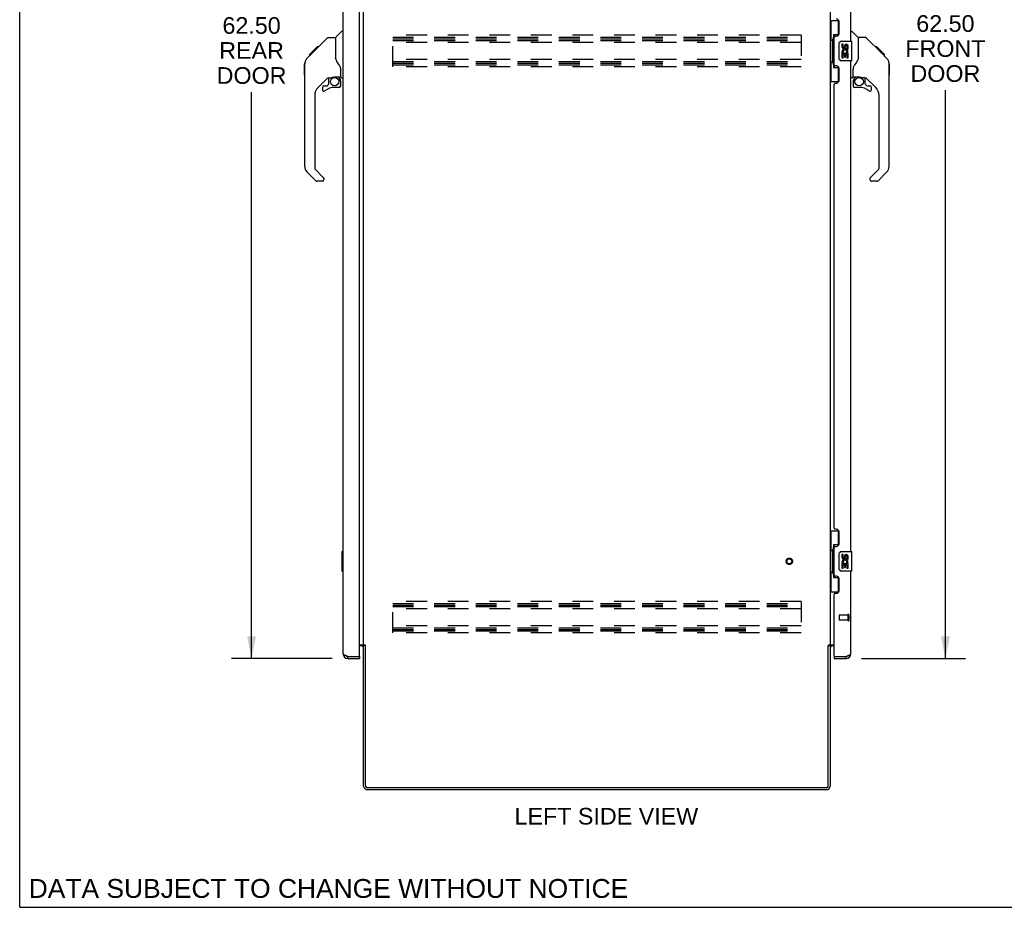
# Model space of a CAD drawing. Header units: inches. Extents: x 0 to 194, y 0 to 126.
# Tile 1 of 16: x 0 to 51, y 0 to 46. Entities that reach past the tile are written whole.
import ezdxf

# ---------------------------------------------------------------- set-up
doc = ezdxf.new("R2010")
doc.units = ezdxf.units.IN
doc.header["$LTSCALE"] = 10.686912
doc.header["$MEASUREMENT"] = 0
doc.linetypes.add('HIDDEN', pattern=[0.2, 0.1, -0.1])
doc.layers.get('0').update_dxf_attribs({"linetype": 'CONTINUOUS'})
for name, color, linetype in [('02___PRT_ALL_AXES', 7, 'CONTINUOUS'), ('DEFAULT_2', 8, 'HIDDEN'), ('DIMENSIONS', 7, 'CONTINUOUS')]:
    doc.layers.add(name, color=color, linetype=linetype)
doc.styles.get("Standard").update_dxf_attribs({"font": 'arial.ttf'})
doc.dimstyles.new('DIMSTYLE_1', dxfattribs={"dimtxt": 0.857239, "dimasz": 1.142985, "dimexe": 0.09, "dimexo": 0.07, "dimgap": 0.0375, "dimtad": 0, "dimtih": 1, "dimtoh": 1, "dimzin": 4, "dimdsep": 46, "dimtxsty": 'Standard', "dimblk": '_FILLED', "dimblk1": '_FILLED', "dimblk2": '_FILLED', "dimcen": 0.09, "dimazin": 1, "dimtfac": 1, "dimtofl": 0, "dimtmove": 0, "dimatfit": 3, "dimldrblk": '_FILLED', "dimfxl": 0, "dimtolj": 1, "dimtzin": 4, "dimarcsym": 0})

# ---------------------------------------------------------------- blocks, each defined once
blk = doc.blocks.new('_FILLED')
at = {"color": 0, "linetype": 'ByBlock'}
blk.add_solid([(0, 0), (-1, 0.2), (-1, -0.2)], dxfattribs=at)
blk = doc.blocks.new('*D3')
at = {"layer": 'DIMENSIONS', "color": 2, "linetype": 'Continuous'}
for p, q in [((43.3, 75.299), (48.641, 75.299)), ((47.612, 75.299), (47.612, 46.32)), ((47.612, 12.799), (47.612, 42.034)), ((43.3, 12.799), (48.641, 12.799))]:
    blk.add_line(p, q, dxfattribs=at)
at = {"layer": 'DIMENSIONS', "color": 2, "linetype": 'Continuous', "xscale": 1.1429852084, "yscale": 1.1429852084, "zscale": 1.1429852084}
for p, rotation in [((47.612, 75.299), 90), ((47.612, 12.799), 270)]:
    blk.add_blockref('_FILLED', p, dxfattribs=dict(at, rotation=rotation))
at = {"layer": 'DIMENSIONS', "color": 2, "linetype": 'Continuous', "insert": (47.612, 45.892), "char_height": 0.8572, "width": 4.1173, "attachment_point": 2, "line_spacing_factor": 0.9}
blk.add_mtext('62.50\\PFRONT\\PDOOR', dxfattribs=at)
blk = doc.blocks.new('*D7')
at = {"layer": 'DIMENSIONS', "color": 2, "linetype": 'Continuous'}
for p, q in [((16.076, 75.299), (10.898, 75.299)), ((11.927, 75.299), (11.927, 46.22)), ((11.927, 12.799), (11.927, 41.934)), ((16.076, 12.799), (10.898, 12.799))]:
    blk.add_line(p, q, dxfattribs=at)
at = {"layer": 'DIMENSIONS', "color": 2, "linetype": 'Continuous', "xscale": 1.1429852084, "yscale": 1.1429852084, "zscale": 1.1429852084}
for p, rotation in [((11.927, 75.299), 90), ((11.927, 12.799), 270)]:
    blk.add_blockref('_FILLED', p, dxfattribs=dict(at, rotation=rotation))
at = {"layer": 'DIMENSIONS', "color": 2, "linetype": 'Continuous', "insert": (11.927, 45.791), "char_height": 0.8572, "width": 3.58829, "attachment_point": 2, "line_spacing_factor": 0.9}
blk.add_mtext('62.50\\PREAR\\PDOOR', dxfattribs=at)

msp = doc.modelspace()

# ---------------------------------------------------------------- linework, layer by layer
at = {"color": 7, "linetype": 'Continuous'}
for p, q in [((0, 0), (0, 125.728)), ((41.688, 45.624), (42.129, 45.624)), ((41.727, 45.624), (41.727, 44.599)), ((42.092, 45.624), (42.092, 44.844)), ((15.195, 44.091), (15.82, 44.715)), ((15.875, 44.738), (16.236, 44.738)), ((16.236, 44.738), (16.236, 43.634)), ((16.242, 44.744), (16.54, 45.042)), ((16.63, 45.053), (16.568, 45.053)), ((41.705, 44.599), (41.828, 44.599)), ((41.705, 44.599), (41.705, 43.499)), ((41.828, 44.63), (41.828, 44.65)), ((41.828, 43.499), (41.828, 44.599)), ((42.092, 44.889), (41.865, 44.889)), ((41.865, 44.889), (41.865, 43.209)), ((42.746, 45.053), (42.808, 45.053)), ((43.134, 44.744), (42.836, 45.042)), ((43.501, 44.738), (43.14, 44.738)), ((43.14, 43.634), (43.14, 44.738)), ((44.321, 43.95), (43.556, 44.715)), ((14.887, 43.849), (15.296, 44.259)), ((15.055, 43.95), (15.188, 44.083)), ((15.203, 44.099), (15.136, 44.099)), ((15.195, 44.091), (15.16, 44.055)), ((15.28, 44.175), (15.213, 44.175)), ((15.296, 44.259), (15.298, 44.261)), ((15.363, 44.259), (15.296, 44.259)), ((15.297, 44.259), (15.364, 44.259)), ((15.298, 44.261), (15.365, 44.261)), ((42.151, 43.649), (42.151, 44.449)), ((42.251, 44.549), (42.791, 44.549)), ((42.806, 43.564), (42.806, 44.534)), ((44.078, 44.261), (44.011, 44.261)), ((44.085, 44.253), (44.018, 44.253)), ((44.095, 44.244), (44.028, 44.244)), ((44.101, 44.237), (44.035, 44.237)), ((44.109, 44.229), (44.043, 44.229)), ((44.129, 44.209), (44.062, 44.209)), ((44.078, 44.261), (44.405, 43.934)), ((44.152, 44.187), (44.085, 44.187)), ((44.175, 44.164), (44.108, 44.164)), ((44.199, 44.14), (44.132, 44.14)), ((44.222, 44.116), (44.156, 44.116)), ((44.246, 44.092), (44.179, 44.092)), ((44.268, 44.07), (44.201, 44.07)), ((14.777, 43.672), (14.757, 43.651)), ((14.777, 43.672), (15.055, 43.95)), ((14.883, 43.845), (14.886, 43.848)), ((14.883, 43.845), (14.949, 43.845)), ((14.886, 43.848), (14.953, 43.848)), ((14.954, 43.849), (14.887, 43.849)), ((15.035, 43.93), (14.968, 43.93)), ((15.121, 44.017), (15.054, 44.017)), ((16.256, 43.641), (16.236, 43.696)), ((16.286, 43.574), (16.256, 43.641)), ((43.14, 43.696), (43.119, 43.639)), ((44.288, 44.05), (44.222, 44.05)), ((44.306, 44.033), (44.239, 44.033)), ((44.319, 44.02), (44.252, 44.02)), ((44.323, 44.015), (44.256, 44.015)), ((44.325, 44.013), (44.258, 44.013)), ((44.326, 44.013), (44.259, 44.013)), ((44.326, 44.012), (44.259, 44.012)), ((44.308, 43.963), (44.26, 44.011)), ((44.329, 44.01), (44.262, 44.01)), ((44.333, 44.005), (44.266, 44.005)), ((44.339, 43.999), (44.272, 43.999)), ((44.353, 43.986), (44.286, 43.986)), ((44.368, 43.971), (44.301, 43.971)), ((44.321, 43.95), (44.308, 43.963)), ((44.375, 43.963), (44.309, 43.963)), ((44.382, 43.956), (44.315, 43.956)), ((44.321, 43.95), (44.6, 43.672)), ((44.394, 43.944), (44.328, 43.944)), ((44.4, 43.939), (44.333, 43.939)), ((44.403, 43.935), (44.336, 43.935)), ((44.404, 43.934), (44.337, 43.934)), ((44.405, 43.934), (44.338, 43.934)), ((44.405, 43.933), (44.338, 43.933)), ((44.489, 43.849), (44.405, 43.933)), ((44.422, 43.849), (44.489, 43.849)), ((44.491, 43.848), (44.424, 43.848)), ((44.493, 43.845), (44.427, 43.845)), ((44.491, 43.848), (44.493, 43.845)), ((14.65, 42.811), (14.65, 43.398)), ((14.662, 38.11), (14.662, 43.394)), ((16.512, 42.711), (16.512, 43.118)), ((41.705, 43.499), (41.828, 43.499)), ((41.727, 43.499), (41.727, 42.474)), ((41.828, 43.449), (41.828, 43.469)), ((41.865, 43.209), (42.092, 43.209)), ((42.092, 43.254), (42.092, 42.474)), ((42.791, 43.549), (42.251, 43.549)), ((42.864, 42.711), (42.864, 43.118)), ((44.714, 43.416), (44.713, 43.423)), ((44.715, 38.11), (44.715, 43.394)), ((44.726, 43.398), (44.726, 42.811)), ((15.848, 42.676), (15.346, 42.175)), ((15.882, 42.666), (15.882, 42.34)), ((15.924, 42.671), (16.012, 42.671)), ((16.19, 42.713), (16.197, 42.713)), ((16.197, 42.713), (16.492, 42.713)), ((16.374, 42.713), (16.454, 42.633)), ((16.447, 42.625), (16.44, 42.619)), ((16.551, 42.671), (16.63, 42.671)), ((42.825, 42.671), (42.746, 42.671)), ((42.884, 42.713), (43.179, 42.713)), ((42.922, 42.633), (43.002, 42.713)), ((42.928, 42.627), (42.925, 42.63)), ((42.932, 42.623), (42.928, 42.627)), ((42.936, 42.619), (42.932, 42.623)), ((43.452, 42.671), (43.364, 42.671)), ((43.494, 42.34), (43.494, 42.666)), ((44.03, 42.175), (43.528, 42.676)), ((15.567, 42.177), (15.567, 42.058)), ((15.646, 42.256), (15.798, 42.256)), ((15.807, 42.26), (15.879, 42.331)), ((16.433, 42.177), (16.197, 42.177)), ((16.492, 42.494), (16.512, 42.494)), ((16.512, 42.256), (16.512, 42.494)), ((41.688, 42.474), (42.129, 42.474)), ((42.864, 42.494), (42.864, 42.256)), ((43.179, 42.177), (42.943, 42.177)), ((43.498, 42.331), (43.569, 42.26)), ((43.578, 42.256), (43.73, 42.256)), ((43.809, 42.058), (43.809, 42.177)), ((15.173, 41.757), (15.173, 38.024)), ((44.203, 38.024), (44.203, 41.757)), ((15.229, 37.379), (14.777, 37.832)), ((15.196, 37.969), (15.632, 37.533)), ((15.646, 37.5), (15.646, 37.435)), ((43.73, 37.5), (43.73, 37.435)), ((43.744, 37.533), (44.18, 37.969)), ((44.599, 37.832), (44.147, 37.379)), ((15.567, 37.356), (15.285, 37.356)), ((44.091, 37.356), (43.809, 37.356)), ((41.688, 19.374), (42.129, 19.374)), ((41.727, 19.374), (41.727, 18.349)), ((42.092, 19.374), (42.092, 18.594)), ((16.57, 18.284), (16.57, 17.314)), ((16.63, 18.299), (16.585, 18.299)), ((41.705, 18.349), (41.828, 18.349)), ((41.705, 18.349), (41.705, 17.249)), ((41.828, 18.38), (41.828, 18.4)), ((41.828, 17.249), (41.828, 18.349)), ((42.092, 18.639), (41.865, 18.639)), ((41.865, 18.639), (41.865, 16.959)), ((42.251, 18.299), (42.791, 18.299)), ((42.806, 17.314), (42.806, 18.284)), ((16.617, 18.199), (16.617, 17.399)), ((42.151, 17.399), (42.151, 18.199)), ((16.585, 17.299), (16.63, 17.299)), ((41.705, 17.249), (41.828, 17.249)), ((41.727, 17.249), (41.727, 16.224)), ((41.828, 17.199), (41.828, 17.219)), ((42.791, 17.299), (42.251, 17.299)), ((41.865, 16.959), (42.092, 16.959)), ((42.092, 17.004), (42.092, 16.224)), ((41.688, 16.224), (42.129, 16.224)), ((17.792, 13.466), (17.688, 13.466)), ((41.584, 13.466), (41.688, 13.466)), ((16.877, 12.799), (16.877, 12.903)), ((17.464, 12.903), (17.484, 12.903)), ((17.484, 12.903), (17.484, 12.799)), ((41.892, 12.903), (41.912, 12.903)), ((41.892, 12.903), (41.892, 12.799)), ((42.5, 12.799), (42.5, 12.903)), ((0, 0), (194.307, 0))]:
    msp.add_line(p, q, dxfattribs=at)
at = {"color": 3, "linetype": 'Continuous'}
for p, q in [((16.63, 13.046), (16.63, 75.053)), ((17.484, 12.923), (17.484, 75.175)), ((17.688, 13.497), (17.688, 74.601)), ((41.688, 74.601), (41.688, 13.497)), ((42.746, 44.549), (42.746, 69.799)), ((42.142, 44.947), (42.142, 45.567)), ((41.892, 43.342), (41.892, 44.757)), ((41.952, 44.817), (42.012, 44.817)), ((42.012, 43.282), (41.952, 43.282)), ((42.142, 42.532), (42.142, 43.152)), ((42.746, 18.299), (42.746, 43.549)), ((41.892, 19.507), (41.892, 42.342)), ((41.952, 42.402), (42.012, 42.402)), ((42.012, 19.447), (41.952, 19.447)), ((42.142, 18.697), (42.142, 19.317)), ((41.892, 17.092), (41.892, 18.507)), ((41.952, 18.567), (42.012, 18.567)), ((42.746, 13.046), (42.746, 17.299)), ((42.012, 17.032), (41.952, 17.032)), ((42.142, 16.282), (42.142, 16.902)), ((41.892, 12.923), (41.892, 16.092)), ((41.952, 16.152), (42.012, 16.152)), ((17.484, 13.497), (17.76, 13.497)), ((17.603, 13.445), (17.484, 13.445)), ((17.688, 6.238), (17.688, 13.466)), ((17.777, 13.482), (17.783, 13.476)), ((17.792, 6.243), (17.792, 13.467)), ((41.584, 6.243), (41.584, 13.467)), ((41.616, 13.497), (41.892, 13.497)), ((41.688, 13.466), (41.688, 6.238)), ((41.892, 13.445), (41.773, 13.445)), ((16.877, 12.903), (17.464, 12.903)), ((16.877, 12.799), (17.484, 12.799)), ((41.892, 12.799), (42.5, 12.799)), ((41.912, 12.903), (42.5, 12.903)), ((42.5, 12.903), (42.529, 12.914)), ((41.494, 6.153), (17.882, 6.153)), ((41.499, 6.049), (17.877, 6.049))]:
    msp.add_line(p, q, dxfattribs=at)
at = {"color": 7, "linetype": 'Continuous'}
for points in [[(15.82, 44.715), (15.827, 44.722), (15.836, 44.728), (15.845, 44.732), (15.855, 44.736), (15.865, 44.738), (15.875, 44.738)], [(41.865, 44.865), (41.865, 44.862), (41.866, 44.858), (41.867, 44.854), (41.868, 44.85), (41.87, 44.845), (41.872, 44.84), (41.874, 44.835), (41.877, 44.829), (41.88, 44.822), (41.884, 44.815), (41.889, 44.808), (41.893, 44.8), (41.899, 44.792), (41.901, 44.788)], [(43.556, 44.715), (43.549, 44.722), (43.54, 44.728), (43.531, 44.732), (43.521, 44.736), (43.511, 44.738), (43.501, 44.738)], [(42.151, 44.449), (42.151, 44.456), (42.152, 44.462), (42.153, 44.468), (42.154, 44.474), (42.156, 44.48), (42.158, 44.485)], [(44.26, 44.011), (44.238, 44.033), (44.216, 44.055), (44.194, 44.077)], [(14.777, 43.672), (14.757, 43.651), (14.732, 43.618), (14.71, 43.583), (14.692, 43.545), (14.678, 43.506), (14.668, 43.465), (14.663, 43.424), (14.662, 43.394)], [(15.076, 43.971), (15.061, 43.956), (15.055, 43.95)], [(15.16, 44.055), (15.138, 44.033), (15.116, 44.011), (15.076, 43.971)], [(16.459, 43.288), (16.41, 43.359), (16.361, 43.435), (16.32, 43.506), (16.286, 43.574)], [(42.158, 43.613), (42.156, 43.619), (42.154, 43.625), (42.153, 43.631), (42.152, 43.637), (42.151, 43.643), (42.151, 43.649)], [(43.119, 43.639), (43.089, 43.57), (43.052, 43.499), (43.01, 43.427), (42.962, 43.353), (42.917, 43.288)], [(44.715, 43.394), (44.713, 43.422), (44.708, 43.464), (44.699, 43.505), (44.685, 43.544), (44.667, 43.582), (44.645, 43.617), (44.619, 43.65), (44.6, 43.672)], [(16.512, 43.118), (16.511, 43.141), (16.506, 43.176), (16.497, 43.21), (16.485, 43.242), (16.47, 43.271), (16.459, 43.288)], [(41.901, 43.31), (41.899, 43.307), (41.893, 43.298), (41.889, 43.29), (41.884, 43.283), (41.88, 43.276), (41.877, 43.27), (41.874, 43.264), (41.872, 43.258), (41.87, 43.253), (41.868, 43.248), (41.867, 43.244), (41.866, 43.24), (41.865, 43.236), (41.865, 43.233)], [(42.917, 43.288), (42.907, 43.272), (42.891, 43.243), (42.879, 43.211), (42.87, 43.177), (42.865, 43.142), (42.864, 43.118)], [(16.012, 42.671), (16.02, 42.672), (16.029, 42.674), (16.039, 42.677), (16.05, 42.681), (16.064, 42.686), (16.078, 42.691), (16.095, 42.696), (16.113, 42.701), (16.132, 42.706), (16.151, 42.709), (16.171, 42.712), (16.19, 42.713)], [(16.492, 42.494), (16.491, 42.508), (16.49, 42.521), (16.487, 42.535), (16.483, 42.548), (16.478, 42.561), (16.473, 42.574), (16.466, 42.586), (16.458, 42.598), (16.449, 42.609), (16.44, 42.619)], [(16.454, 42.633), (16.454, 42.633), (16.454, 42.632), (16.453, 42.631), (16.452, 42.63), (16.45, 42.629), (16.447, 42.625)], [(42.936, 42.619), (42.927, 42.609), (42.918, 42.598), (42.91, 42.586), (42.903, 42.574), (42.898, 42.561), (42.893, 42.548), (42.889, 42.535), (42.886, 42.521), (42.885, 42.508), (42.884, 42.494)], [(42.925, 42.63), (42.924, 42.631), (42.923, 42.632), (42.922, 42.633), (42.922, 42.633)], [(43.179, 42.713), (43.186, 42.713), (43.206, 42.712), (43.227, 42.709), (43.248, 42.705), (43.267, 42.7), (43.286, 42.695), (43.302, 42.69), (43.315, 42.685), (43.328, 42.68), (43.338, 42.677), (43.347, 42.674), (43.355, 42.672)], [(43.355, 42.672), (43.363, 42.671), (43.364, 42.671)], [(16.615, 18.235), (16.616, 18.23), (16.616, 18.224), (16.616, 18.218), (16.616, 18.212), (16.617, 18.206), (16.617, 18.199)], [(41.865, 18.615), (41.865, 18.612), (41.866, 18.608), (41.867, 18.604), (41.868, 18.6), (41.87, 18.595), (41.872, 18.59), (41.874, 18.585), (41.877, 18.579), (41.88, 18.572), (41.884, 18.565), (41.889, 18.558), (41.893, 18.55), (41.899, 18.542), (41.901, 18.538)], [(42.151, 18.199), (42.151, 18.206), (42.152, 18.212), (42.153, 18.218), (42.154, 18.224), (42.156, 18.23), (42.158, 18.235)], [(16.617, 17.399), (16.617, 17.393), (16.616, 17.387), (16.616, 17.381), (16.616, 17.375), (16.616, 17.369), (16.615, 17.363)], [(42.158, 17.363), (42.156, 17.369), (42.154, 17.375), (42.153, 17.381), (42.152, 17.387), (42.151, 17.393), (42.151, 17.399)], [(41.901, 17.06), (41.899, 17.057), (41.893, 17.048), (41.889, 17.04), (41.884, 17.033), (41.88, 17.026), (41.877, 17.02), (41.874, 17.014), (41.872, 17.008), (41.87, 17.003), (41.868, 16.998), (41.867, 16.994), (41.866, 16.99), (41.865, 16.986), (41.865, 16.983)]]:
    msp.add_lwpolyline(points, dxfattribs=at)
at = {"color": 3, "linetype": 'Continuous'}
for points in [[(17.76, 13.497), (17.762, 13.496), (17.764, 13.494), (17.766, 13.493), (17.767, 13.491), (17.769, 13.49), (17.771, 13.488), (17.772, 13.487), (17.774, 13.485), (17.775, 13.484), (17.777, 13.482)], [(17.783, 13.476), (17.784, 13.474), (17.786, 13.472), (17.788, 13.471), (17.789, 13.469), (17.791, 13.468), (17.792, 13.467)], [(41.599, 13.482), (41.593, 13.476), (41.592, 13.474), (41.59, 13.472), (41.588, 13.471), (41.587, 13.469), (41.585, 13.468), (41.584, 13.467)], [(41.616, 13.497), (41.614, 13.496), (41.612, 13.494), (41.61, 13.493), (41.609, 13.491), (41.607, 13.49), (41.605, 13.488), (41.604, 13.487), (41.602, 13.485), (41.601, 13.484), (41.599, 13.482)], [(16.789, 12.936), (16.775, 12.942), (16.762, 12.947), (16.749, 12.953), (16.737, 12.958), (16.724, 12.964), (16.713, 12.969), (16.702, 12.974), (16.692, 12.98), (16.682, 12.985), (16.674, 12.991), (16.666, 12.996), (16.658, 13.002), (16.652, 13.007), (16.646, 13.013), (16.641, 13.018), (16.637, 13.024), (16.634, 13.029), (16.632, 13.035), (16.63, 13.04), (16.63, 13.046)], [(16.877, 12.903), (16.847, 12.914), (16.832, 12.92), (16.818, 12.925), (16.803, 12.931), (16.789, 12.936)], [(42.529, 12.914), (42.544, 12.92), (42.559, 12.925), (42.573, 12.931), (42.587, 12.936)], [(42.587, 12.936), (42.601, 12.942), (42.614, 12.947), (42.627, 12.953), (42.64, 12.958), (42.652, 12.964), (42.663, 12.969), (42.674, 12.974), (42.684, 12.98), (42.694, 12.985), (42.702, 12.991), (42.71, 12.996), (42.718, 13.002), (42.724, 13.007), (42.73, 13.013), (42.735, 13.018), (42.739, 13.024), (42.742, 13.029), (42.744, 13.035), (42.746, 13.04), (42.746, 13.046)]]:
    msp.add_lwpolyline(points, dxfattribs=at)
at = {"color": 7, "linetype": 'Continuous'}
for centre in [(16.197, 42.473), (43.179, 42.473)]:
    msp.add_circle(centre, 0.217, dxfattribs=at)
at = {"color": 3, "linetype": 'Continuous'}
for centre, radius, start, end in [((42.012, 45.567), 0.13, 0, 90), ((41.952, 44.757), 0.06, 90, 180), ((42.012, 44.947), 0.13, 270, 360), ((41.952, 43.342), 0.06, 180, 270), ((42.012, 43.152), 0.13, 0, 90), ((41.952, 42.342), 0.06, 90, 180), ((42.012, 42.532), 0.13, 270, 360), ((41.952, 19.507), 0.06, 180, 270), ((42.012, 19.317), 0.13, 0, 90), ((41.952, 18.507), 0.06, 90, 180), ((42.012, 18.697), 0.13, 270, 360), ((41.952, 17.092), 0.06, 180, 270), ((42.012, 16.902), 0.13, 0, 90), ((42.012, 16.282), 0.13, 270, 360), ((41.952, 16.092), 0.06, 90, 180), ((17.603, 13.36), 0.085, 0, 90), ((41.773, 13.36), 0.085, 90, 180), ((16.877, 13.046), 0.246, 180, 270), ((17.464, 12.923), 0.02, 270, 360), ((41.912, 12.923), 0.02, 180, 270), ((42.5, 13.046), 0.246, 270, 360), ((17.877, 6.238), 0.189, 180, 270), ((17.882, 6.243), 0.09, 180, 270), ((41.494, 6.243), 0.09, 270, 360), ((41.499, 6.238), 0.189, 270, 360)]:
    msp.add_arc(centre, radius, start, end, dxfattribs=at)
at = {"color": 7, "linetype": 'Continuous'}
for centre, radius, start, end in [((16.256, 44.73), 0.0197, 135, 180), ((16.568, 45.014), 0.0394, 90, 135), ((42.808, 45.014), 0.0394, 45, 90), ((43.12, 44.73), 0.0197, 0, 45), ((42.251, 44.449), 0.1, 90, 158.7946), ((42.791, 44.534), 0.015, 0, 90), ((42.251, 43.649), 0.1, 201.205, 270), ((42.791, 43.564), 0.015, 270, 360), ((14.669, 43.398), 0.0197, 110.9631, 180), ((44.707, 43.398), 0.0197, 0, 68.9395), ((14.669, 42.811), 0.0197, 180, 246.393), ((15.924, 42.474), 0.197, 90, 127.4405), ((16.315, 42.494), 0.197, 0, 45), ((16.492, 42.732), 0.0197, 270, 360), ((16.551, 42.711), 0.0394, 180, 270), ((42.825, 42.711), 0.0394, 270, 360), ((42.884, 42.732), 0.0197, 180, 270), ((43.061, 42.494), 0.197, 135, 180), ((43.452, 42.474), 0.197, 52.5121, 90), ((44.707, 42.811), 0.0197, 293.607, 360), ((15.764, 41.757), 0.591, 135, 180), ((15.646, 42.177), 0.0787, 90, 180), ((15.646, 42.058), 0.0787, 180, 309.5212), ((16.197, 41.39), 0.787, 90, 129.5212), ((15.798, 42.268), 0.0118, 270, 315), ((15.87, 42.34), 0.0118, 315, 360), ((16.433, 42.256), 0.0787, 270, 360), ((42.943, 42.256), 0.0787, 180, 270), ((43.179, 41.39), 0.787, 50.4788, 90), ((43.506, 42.34), 0.0118, 180, 225), ((43.578, 42.268), 0.0118, 225, 270), ((43.73, 42.058), 0.0787, 230.4788, 360), ((43.73, 42.177), 0.0787, 0, 90), ((43.612, 41.757), 0.591, 0, 45), ((15.055, 38.11), 0.394, 180, 225), ((15.252, 38.024), 0.0787, 180, 225), ((44.124, 38.024), 0.0787, 315, 360), ((44.321, 38.11), 0.394, 315, 360), ((15.599, 37.5), 0.0472, 0, 45), ((43.778, 37.5), 0.0472, 135, 180), ((15.285, 37.435), 0.0787, 225, 270), ((15.567, 37.435), 0.0787, 270, 360), ((43.809, 37.435), 0.0787, 180, 270), ((44.091, 37.435), 0.0787, 270, 315), ((16.585, 18.284), 0.015, 90, 180), ((16.615, 18.284), 0.015, 0, 90), ((42.251, 18.199), 0.1, 90, 158.7946), ((42.791, 18.284), 0.015, 0, 90), ((16.585, 17.314), 0.015, 180, 270), ((16.615, 17.314), 0.015, 270, 360), ((42.251, 17.399), 0.1, 201.205, 270), ((42.791, 17.314), 0.015, 270, 360), ((17.603, 13.36), 0.189, 34.0365, 46.4804), ((41.773, 13.36), 0.189, 133.5196, 145.9634), ((16.877, 13.046), 0.142, 228.6168, 270), ((16.794, 13.189), 0.26, 270, 272.608), ((42.5, 13.046), 0.142, 270, 311.3832), ((42.582, 13.189), 0.26, 267.3764, 270), ((17.877, 6.238), 0.085, 180, 270), ((41.499, 6.238), 0.085, 270, 360)]:
    msp.add_arc(centre, radius, start, end, dxfattribs=at)
for centre, start_param, end_param in [((41.932, 44.64), 0.699287, 1.51401), ((41.932, 44.64), -4.655602, -3.84088), ((41.932, 43.459), 0.699287, 1.51401), ((41.932, 43.459), -4.655602, -3.84088), ((41.932, 18.39), 0.699287, 1.51401), ((41.932, 18.39), -4.655602, -3.84088), ((41.932, 17.209), 0.699287, 1.51401), ((41.932, 17.209), -4.655602, -3.84088)]:
    msp.add_ellipse(centre, major_axis=(0, 0.18), ratio=0.579493, start_param=start_param, end_param=end_param, dxfattribs=at)
at = {"layer": '02___PRT_ALL_AXES', "color": 7, "linetype": 'Continuous'}
for p, q in [((42.352, 44.395), (42.289, 44.395)), ((42.289, 44.395), (42.289, 44.259)), ((42.352, 44.259), (42.352, 44.395)), ((42.417, 44.321), (42.417, 44.252)), ((42.477, 44.259), (42.477, 44.301)), ((42.54, 44.301), (42.54, 44.164)), ((42.54, 44.164), (42.603, 44.164)), ((42.603, 44.164), (42.603, 44.301)), ((42.307, 43.934), (42.289, 43.934)), ((42.289, 43.934), (42.289, 43.703)), ((42.289, 43.703), (42.352, 43.703)), ((42.341, 43.934), (42.369, 43.953)), ((42.341, 43.934), (42.603, 43.934)), ((42.352, 43.871), (42.417, 43.871)), ((42.352, 43.703), (42.352, 43.871)), ((42.417, 43.871), (42.417, 43.735)), ((42.417, 43.735), (42.477, 43.735)), ((42.477, 43.871), (42.54, 43.871)), ((42.477, 43.735), (42.477, 43.871)), ((42.532, 43.97), (42.59, 43.945)), ((42.54, 43.871), (42.54, 43.703)), ((42.54, 43.703), (42.603, 43.703)), ((42.603, 43.703), (42.603, 43.934)), ((42.352, 18.145), (42.289, 18.145)), ((42.289, 18.145), (42.289, 18.009)), ((42.352, 18.009), (42.352, 18.145)), ((42.417, 18.071), (42.417, 18.002)), ((42.477, 18.009), (42.477, 18.051)), ((42.54, 18.051), (42.54, 17.914)), ((42.54, 17.914), (42.603, 17.914)), ((42.603, 17.914), (42.603, 18.051)), ((42.307, 17.684), (42.289, 17.684)), ((42.289, 17.684), (42.289, 17.453)), ((42.289, 17.453), (42.352, 17.453)), ((42.341, 17.684), (42.369, 17.703)), ((42.341, 17.684), (42.603, 17.684)), ((42.352, 17.621), (42.417, 17.621)), ((42.352, 17.453), (42.352, 17.621)), ((42.417, 17.621), (42.417, 17.485)), ((42.417, 17.485), (42.477, 17.485)), ((42.477, 17.621), (42.54, 17.621)), ((42.477, 17.485), (42.477, 17.621)), ((42.532, 17.72), (42.59, 17.695)), ((42.54, 17.621), (42.54, 17.453)), ((42.54, 17.453), (42.603, 17.453)), ((42.603, 17.453), (42.603, 17.684))]:
    msp.add_line(p, q, dxfattribs=at)
at = {"layer": '02___PRT_ALL_AXES', "color": 8, "linetype": 'HIDDEN'}
for p, q in [((42.599, 15.027), (42.152, 15.027)), ((42.599, 14.779), (42.152, 14.779)), ((42.599, 15.027), (42.599, 14.779))]:
    msp.add_line(p, q, dxfattribs=at)
msp.add_circle((39.584, 17.799), 0.124, dxfattribs=at)
at = {"layer": '02___PRT_ALL_AXES', "color": 7, "linetype": 'Continuous'}
for centre, radius, start, end in [((42.383, 44.259), 0.0943, 180, 360), ((42.446, 44.007), 0.157, 336.5966, 161.8791), ((42.383, 44.259), 0.0314, 180, 261.2295), ((42.446, 44.007), 0.0943, 336.5966, 215.1122), ((42.382, 44.264), 0.0362, 263.4285, 341.7628), ((42.509, 44.301), 0.0943, 68.6999, 167.4338), ((42.509, 44.301), 0.0314, 0, 180.0485), ((42.509, 44.301), 0.0943, 0, 68.6704), ((42.443, 44.007), 0.154, 161.4199, 206.1963), ((42.446, 44.007), 0.157, 205.737, 207.8532), ((42.443, 17.757), 0.154, 161.4199, 206.1963), ((42.383, 18.009), 0.0943, 180, 360), ((42.446, 17.757), 0.157, 336.5966, 161.8791), ((42.383, 18.009), 0.0314, 180, 261.2295), ((42.446, 17.757), 0.0943, 336.5966, 215.1122), ((42.382, 18.014), 0.0362, 263.4285, 341.7628), ((42.509, 18.051), 0.0943, 68.6999, 167.4338), ((42.509, 18.051), 0.0314, 0, 180.0485), ((42.509, 18.051), 0.0943, 0, 68.6704), ((42.446, 17.757), 0.157, 205.737, 207.8532)]:
    msp.add_arc(centre, radius, start, end, dxfattribs=at)
at = {"layer": 'DEFAULT_2', "color": 8, "linetype": 'HIDDEN'}
for p, q in [((19.188, 43.237), (19.188, 44.862)), ((40.188, 44.862), (19.188, 44.862)), ((19.188, 44.758), (40.188, 44.758)), ((19.188, 44.668), (40.188, 44.668)), ((19.188, 44.591), (40.188, 44.591)), ((40.188, 44.862), (40.188, 43.237)), ((40.188, 44.487), (19.188, 44.487)), ((40.188, 43.612), (19.188, 43.612)), ((19.188, 43.508), (40.188, 43.508)), ((19.188, 43.418), (40.188, 43.418)), ((19.188, 43.341), (40.188, 43.341)), ((40.188, 43.237), (19.188, 43.237)), ((40.188, 15.737), (19.188, 15.737)), ((19.188, 14.112), (19.188, 15.737)), ((40.188, 15.737), (40.188, 14.112)), ((19.188, 15.633), (40.188, 15.633)), ((19.188, 15.543), (40.188, 15.543)), ((19.188, 15.466), (40.188, 15.466)), ((40.188, 15.362), (19.188, 15.362)), ((42.142, 15.017), (42.142, 14.789)), ((42.599, 15.045), (42.599, 14.761)), ((42.642, 15.045), (42.642, 14.761)), ((40.188, 14.487), (19.188, 14.487)), ((19.188, 14.383), (40.188, 14.383)), ((19.188, 14.293), (40.188, 14.293)), ((19.188, 14.216), (40.188, 14.216)), ((40.188, 14.112), (19.188, 14.112))]:
    msp.add_line(p, q, dxfattribs=at)
for radius in [0.164, 0.124]:
    msp.add_circle((39.584, 17.799), radius, dxfattribs=at)
for centre, radius, start, end in [((42.152, 15.017), 0.01, 90, 180), ((42.152, 14.789), 0.01, 180, 270), ((42.621, 15.045), 0.0215, 0, 180), ((42.621, 14.761), 0.0215, 180, 360)]:
    msp.add_arc(centre, radius, start, end, dxfattribs=at)

# ---------------------------------------------------------------- texts
at = {"layer": 'DIMENSIONS', "color": 2, "linetype": 'Continuous', "attachment_point": 2, "line_spacing_factor": 0.9}
for s, insert, char_height, width in [('LEFT SIDE VIEW', (30.174, 5.116), 0.85724, 9.42644), ('DATA SUBJECT TO CHANGE WITHOUT NOTICE', (15.882, 1.456), 0.97154, 30.77859)]:
    msp.add_mtext(s, dxfattribs=dict(at, insert=insert, char_height=char_height, width=width))

# ---------------------------------------------------------------- dimensions: what is measured, and where the dimension line sits
at = {"layer": 'DIMENSIONS', "color": 2, "linetype": 'Continuous'}
for base, p1, p2, text, picture, middle in [((11.927, 75.299), (16.146, 12.799), (16.146, 75.299), '<>\\PREAR\\PDOOR', '*D7', (11.927, 44.077)), ((47.612, 75.299), (43.23, 12.799), (43.23, 75.299), '<>\\PFRONT\\PDOOR', '*D3', (47.612, 44.177))]:
    dim = msp.add_linear_dim(base=base, p1=p1, p2=p2, angle=90, text=text, dimstyle='DIMSTYLE_1', dxfattribs=at)
    dim.commit()
    dim.dimension.update_dxf_attribs({"geometry": picture, "text_midpoint": middle, "dimtype": 160})

doc.saveas('drawing.dxf')
